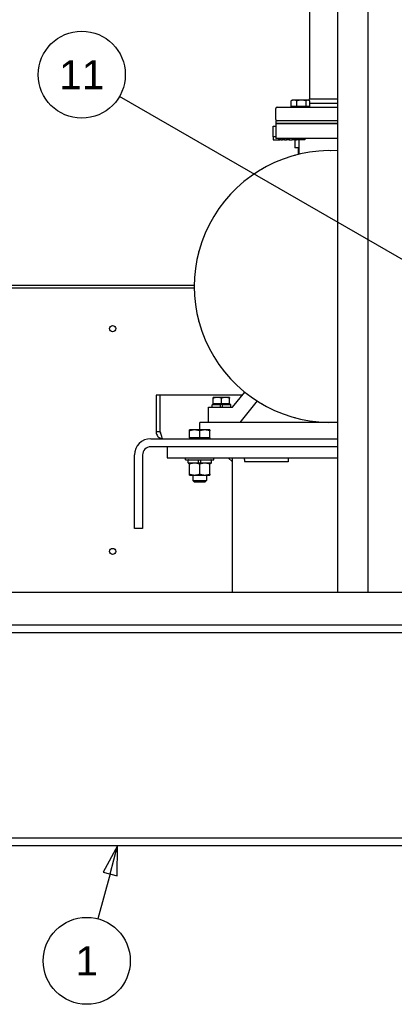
# Paper-space layout 'SHEET_3' of a CAD drawing. Header units: inches. Extents: x 3 to 360, y 8 to 227.
# Tile 3 of 117: x 37 to 54, y 49 to 94. Entities that reach past the tile are written whole.
import ezdxf

# ---------------------------------------------------------------- set-up
doc = ezdxf.new("R2010")
doc.units = ezdxf.units.IN
doc.header["$LTSCALE"] = 10.666667
doc.header["$MEASUREMENT"] = 0
doc.layers.get('0').update_dxf_attribs({"lineweight": 25})
doc.layers.get('DEFPOINTS').update_dxf_attribs({"lineweight": 25})
doc.layers.add('DIMEN', color=7, linetype='Continuous', lineweight=25)
doc.styles.add('Current-ANSI', font='arial.ttf')
doc.styles.get("Standard").update_dxf_attribs({"font": 'arial.ttf'})
doc.dimstyles.new('DEFAULT-ANSI', dxfattribs={"dimscale": 10.666667, "dimtxt": 0.125, "dimasz": 0.1875, "dimexe": 0.125, "dimexo": 0.0625, "dimgap": 0.031496, "dimtad": 0, "dimtih": 1, "dimtoh": 1, "dimrnd": 1e-08, "dimzin": 4, "dimdsep": 46, "dimtxsty": 'Standard', "dimblk": 'Filled-1', "dimcen": 0.09, "dimdle": 0.393701, "dimclrd": 256, "dimclre": 256, "dimclrt": 256, "dimadec": 0, "dimazin": 1, "dimtfac": 1.504, "dimtofl": 0, "dimtmove": 0, "dimatfit": 3, "dimldrblk": 'Filled-1', "dimfxl": 1, "dimtolj": 1, "dimtzin": 4, "dimlwd": 25, "dimlwe": 25, "dimarcsym": 0})

# ---------------------------------------------------------------- blocks, each defined once
blk = doc.blocks.new('Balloon130')
at = {"layer": 'DIMEN', "linetype": 'Continuous', "lineweight": 25}
for p, q in [((5.3839, 7.6527), (3.8782, 8.522)), ((5.3995, 7.6798), (5.3682, 7.6257)), ((5.3839, 7.6527), (5.4921, 7.5902)), ((5.4921, 7.5902), (5.3995, 7.6798)), ((5.3682, 7.6257), (5.4921, 7.5902))]:
    blk.add_line(p, q, dxfattribs=at)
at = {"layer": 'DIMEN', "linetype": 'Continuous', "lineweight": 25, "flags": 128}
blk.add_lwpolyline([(5.3682, 7.6257), (5.4921, 7.5902), (5.3995, 7.6798), (5.3682, 7.6257)], dxfattribs=at)
at = {"layer": 'DIMEN'}
blk.add_circle((3.7158, 8.6158), 0.1875, dxfattribs=at)
blk.add_solid([(5.3682, 7.6257), (5.4921, 7.5902), (5.3995, 7.6798), (5.3682, 7.6257)], dxfattribs=at)
at = {"layer": 'DIMEN', "insert": (3.7158, 8.6158), "char_height": 0.125, "attachment_point": 5, "style": 'Current-ANSI'}
blk.add_mtext('11', dxfattribs=at)
blk = doc.blocks.new('Balloon131')
at = {"layer": 'DIMEN', "linetype": 'Continuous', "lineweight": 25}
for p, q in [((3.8701, 5.2901), (3.8075, 5.1774)), ((3.8377, 5.1693), (3.8701, 5.2901)), ((3.8679, 5.1612), (3.8701, 5.2901)), ((3.8377, 5.1693), (3.7856, 4.975)), ((3.8075, 5.1774), (3.8679, 5.1612))]:
    blk.add_line(p, q, dxfattribs=at)
at = {"layer": 'DIMEN', "linetype": 'Continuous', "lineweight": 25, "flags": 128}
blk.add_lwpolyline([(3.8679, 5.1612), (3.8701, 5.2901), (3.8075, 5.1774), (3.8679, 5.1612)], dxfattribs=at)
at = {"layer": 'DIMEN'}
blk.add_circle((3.7373, 4.7946), 0.1875, dxfattribs=at)
blk.add_solid([(3.8679, 5.1612), (3.8701, 5.2901), (3.8075, 5.1774), (3.8679, 5.1612)], dxfattribs=at)
at = {"layer": 'DIMEN', "insert": (3.7373, 4.7946), "char_height": 0.125, "attachment_point": 5, "style": 'Current-ANSI'}
blk.add_mtext('1', dxfattribs=at)
blk = doc.blocks.new('Filled-1')
at = {"color": 0}
for p, q in [((0, 0), (-1, 0.25)), ((-1, 0.25), (-1, -0.25)), ((-1, 0), (0, 0)), ((-1, -0.25), (0, 0))]:
    blk.add_line(p, q, dxfattribs=at)
at = {"color": 0, "flags": 128}
blk.add_lwpolyline([(-1, -0.25), (0, 0), (-1, 0.25), (-1, -0.25)], dxfattribs=at)
at = {"color": 0}
blk.add_solid([(-1, -0.25), (0, 0), (-1, 0.25), (-1, -0.25)], dxfattribs=at)
blk = doc.blocks.new('*D80')
at = {"layer": 'DEFPOINTS', "color": 0, "linetype": 'Continuous'}
for p in [(20.231, 104.6), (51.466, 104.6), (24.054, 55.677)]:
    blk.add_point(p, dxfattribs=at)
at = {"layer": 'DIMEN', "linetype": 'Continuous', "lineweight": 25}
for p, q in [((50.799, 104.6), (18.897, 104.6)), ((20.231, 102.6), (20.231, 81.155)), ((20.231, 57.677), (20.231, 79.122)), ((23.388, 55.677), (18.897, 55.677))]:
    blk.add_line(p, q, dxfattribs=at)
at = {"layer": 'DIMEN', "linetype": 'Continuous', "lineweight": 25, "xscale": 2, "yscale": 2, "zscale": 2}
for p, rotation in [((20.231, 104.6), 90), ((20.231, 55.677), 270)]:
    blk.add_blockref('Filled-1', p, dxfattribs=dict(at, rotation=rotation))
at = {"layer": 'DIMEN', "linetype": 'Continuous', "lineweight": 25, "insert": (17.961, 80.819), "char_height": 1.3333, "attachment_point": 1}
blk.add_mtext('\\A1;48.92', dxfattribs=at)

psp = doc.layouts.new('SHEET_3')

# ---------------------------------------------------------------- linework, layer by layer
for p, q in [((52.799, 68.097), (52.799, 102.475)), ((51.385, 101.381), (51.385, 68.097)), ((50.104, 98.35), (50.104, 90.785)), ((49.255, 90.442), (49.255, 90.699)), ((49.309, 90.733), (49.278, 90.715)), ((49.387, 90.733), (49.309, 90.733)), ((49.733, 90.733), (49.387, 90.733)), ((49.519, 90.442), (49.519, 90.699)), ((50.031, 90.733), (49.733, 90.733)), ((49.948, 90.442), (49.948, 90.699)), ((50.059, 90.733), (50.031, 90.733)), ((50.104, 90.785), (50.052, 90.733)), ((50.059, 90.733), (50.09, 90.715)), ((50.104, 90.785), (51.054, 90.785)), ((50.114, 90.442), (50.114, 90.699)), ((50.114, 90.597), (51.385, 90.597)), ((51.054, 90.785), (51.385, 90.785)), ((48.554, 89.847), (48.554, 90.347)), ((48.617, 90.41), (51.385, 90.41)), ((49.387, 90.442), (49.255, 90.442)), ((49.309, 90.442), (49.309, 90.41)), ((49.519, 90.442), (49.387, 90.442)), ((49.733, 90.442), (49.519, 90.442)), ((49.948, 90.442), (49.733, 90.442)), ((50.031, 90.442), (49.948, 90.442)), ((50.114, 90.442), (50.031, 90.442)), ((50.059, 90.442), (50.059, 90.41)), ((51.385, 89.785), (48.554, 89.785)), ((48.554, 89.785), (48.554, 89.66)), ((48.429, 89.54), (48.554, 89.54)), ((48.429, 89.17), (48.429, 89.54)), ((48.554, 89.66), (51.385, 89.66)), ((48.554, 89.66), (48.554, 88.972)), ((51.385, 89.66), (48.554, 89.66)), ((48.429, 89.04), (48.429, 89.17)), ((48.554, 89.04), (48.429, 89.04)), ((48.429, 89.04), (48.429, 88.91)), ((48.429, 88.91), (48.618, 88.91)), ((51.385, 88.972), (48.554, 88.972)), ((48.618, 88.91), (48.676, 88.91)), ((48.676, 88.972), (48.676, 88.91)), ((48.695, 88.91), (48.676, 88.91)), ((48.695, 88.972), (48.695, 88.91)), ((48.695, 88.91), (48.73, 88.91)), ((48.73, 88.972), (48.73, 88.91)), ((48.786, 88.91), (48.73, 88.91)), ((48.786, 88.972), (48.786, 88.91)), ((48.786, 88.91), (48.854, 88.91)), ((48.854, 88.972), (48.854, 88.91)), ((48.945, 88.91), (48.854, 88.91)), ((48.945, 88.972), (48.945, 88.91)), ((48.945, 88.91), (49.045, 88.91)), ((49.045, 88.972), (49.045, 88.91)), ((49.169, 88.91), (49.045, 88.91)), ((49.169, 88.972), (49.169, 88.91)), ((49.169, 88.91), (49.297, 88.91)), ((49.297, 88.972), (49.297, 88.91)), ((49.449, 88.91), (49.297, 88.91)), ((49.429, 88.91), (49.429, 88.535)), ((49.497, 88.91), (49.434, 88.972)), ((49.449, 88.957), (49.449, 88.91)), ((49.449, 88.91), (49.497, 88.91)), ((49.872, 88.91), (49.497, 88.91)), ((49.614, 88.91), (49.614, 88.242)), ((49.872, 88.91), (49.934, 88.972)), ((49.614, 88.535), (49.429, 88.535)), ((49.614, 88.524), (49.58, 88.505)), ((49.58, 88.505), (49.58, 88.265)), ((51.049, 88.41), (51.059, 88.41)), ((49.432, 88.196), (49.441, 88.198)), ((49.614, 88.245), (49.58, 88.265)), ((47.925, 87.57), (47.934, 87.575)), ((46.631, 86.576), (46.638, 86.583)), ((45.639, 85.281), (45.644, 85.289)), ((45.016, 83.773), (45.019, 83.782)), ((44.804, 82.202), (30.16, 82.202)), ((30.16, 82.097), (44.805, 82.097)), ((44.804, 82.155), (44.804, 82.165)), ((45.019, 80.537), (45.016, 80.547)), ((45.644, 79.031), (45.639, 79.039)), ((46.638, 77.737), (46.631, 77.744)), ((43.242, 77.16), (43.054, 77.16)), ((43.054, 77.16), (43.054, 75.472)), ((43.242, 75.472), (43.242, 77.16)), ((43.242, 75.472), (43.242, 77.16)), ((47.006, 77.16), (43.242, 77.16)), ((45.867, 77.058), (45.679, 77.058)), ((45.679, 76.767), (45.679, 77.024)), ((46.242, 77.058), (45.867, 77.058)), ((46.054, 76.767), (46.054, 77.024)), ((46.429, 77.058), (46.242, 77.058)), ((46.429, 76.767), (46.429, 77.024)), ((46.56, 76.61), (47.121, 77.303)), ((45.454, 76.61), (46.56, 76.61)), ((45.454, 75.91), (45.454, 76.61)), ((45.62, 76.624), (45.62, 76.721)), ((45.634, 76.735), (46.012, 76.735)), ((45.867, 76.767), (45.679, 76.767)), ((45.679, 76.767), (45.679, 76.735)), ((46.054, 76.767), (45.867, 76.767)), ((46.097, 76.735), (46.012, 76.735)), ((46.012, 76.624), (46.012, 76.721)), ((46.242, 76.767), (46.054, 76.767)), ((46.097, 76.735), (46.475, 76.735)), ((46.097, 76.624), (46.097, 76.721)), ((46.429, 76.767), (46.242, 76.767)), ((46.429, 76.767), (46.429, 76.735)), ((46.489, 76.624), (46.489, 76.721)), ((47.69, 76.893), (46.894, 75.91)), ((47.934, 76.745), (47.925, 76.75)), ((49.441, 76.122), (49.432, 76.124)), ((51.385, 75.91), (45.054, 75.91)), ((45.054, 75.563), (45.054, 75.91)), ((43.242, 75.472), (43.054, 75.472)), ((44.82, 75.563), (44.585, 75.563)), ((44.585, 75.2), (44.585, 75.521)), ((44.82, 75.2), (44.585, 75.2)), ((44.585, 75.2), (44.585, 75.16)), ((45.289, 75.563), (44.82, 75.563)), ((45.054, 75.2), (44.82, 75.2)), ((45.054, 75.2), (45.054, 75.521)), ((45.289, 75.2), (45.054, 75.2)), ((45.523, 75.563), (45.289, 75.563)), ((45.523, 75.2), (45.289, 75.2)), ((45.523, 75.2), (45.523, 75.521)), ((45.523, 75.2), (45.523, 75.16)), ((42.804, 75.16), (51.385, 75.16)), ((51.385, 74.785), (42.804, 74.785)), ((51.385, 74.785), (43.554, 74.785)), ((43.554, 74.785), (43.554, 74.285)), ((42.054, 71.035), (42.054, 74.41)), ((42.429, 74.41), (42.429, 71.035)), ((43.554, 74.285), (51.385, 74.285)), ((44.398, 74.19), (44.398, 74.285)), ((45.71, 74.19), (45.71, 74.285)), ((46.367, 74.285), (46.554, 74.097)), ((46.554, 68.097), (46.554, 74.285)), ((44.398, 74.19), (45.71, 74.19)), ((44.518, 74.051), (44.518, 74.173)), ((45.004, 74.034), (44.535, 74.034)), ((44.586, 73.529), (44.586, 73.992)), ((45.004, 74.051), (45.004, 74.173)), ((45.105, 74.034), (45.004, 74.034)), ((45.054, 73.529), (45.054, 73.992)), ((45.105, 74.051), (45.105, 74.173)), ((45.573, 74.034), (45.105, 74.034)), ((45.523, 73.529), (45.523, 73.992)), ((45.59, 74.051), (45.59, 74.173)), ((44.586, 73.487), (44.82, 73.487)), ((44.742, 73.487), (44.742, 73.238)), ((44.82, 73.487), (45.289, 73.487)), ((45.289, 73.487), (45.523, 73.487)), ((45.367, 73.487), (45.367, 73.238)), ((44.742, 73.238), (45.367, 73.238)), ((44.82, 73.16), (44.742, 73.238)), ((45.289, 73.16), (44.82, 73.16)), ((45.289, 73.16), (45.367, 73.238)), ((42.429, 71.035), (42.054, 71.035)), ((24.242, 68.097), (116.866, 68.097)), ((29.867, 66.597), (111.242, 66.597)), ((111.242, 66.237), (29.867, 66.237)), ((111.242, 56.787), (29.867, 56.787)), ((111.242, 56.427), (29.867, 56.427))]:
    psp.add_line(p, q)
for centre in [(41.054, 80.222), (41.054, 69.972)]:
    psp.add_circle(centre, 0.141)
for centre, radius, start, end in [((48.617, 90.347), 0.0625, 90, 180), ((48.617, 89.847), 0.0625, 180, 270), ((51.054, 82.16), 6.25, 86.9662, 273.0338), ((51.049, 88.29), 0.12, 90, 90.384), ((51.059, 88.29), 0.12, 89.616, 90), ((49.463, 88.08), 0.12, 105, 105.384), ((49.473, 88.082), 0.12, 104.616, 105), ((47.985, 87.466), 0.12, 120, 120.384), ((47.994, 87.471), 0.12, 119.616, 120), ((46.716, 86.491), 0.12, 135, 135.384), ((46.723, 86.498), 0.12, 134.616, 135), ((45.743, 85.221), 0.12, 150, 150.384), ((45.748, 85.229), 0.12, 149.616, 150), ((45.132, 83.742), 0.12, 165, 165.384), ((45.134, 83.751), 0.12, 164.616, 165), ((44.924, 82.165), 0.12, 179.616, 180), ((44.924, 82.155), 0.12, 180, 180.384), ((45.132, 80.578), 0.12, 194.616, 195), ((45.134, 80.569), 0.12, 195, 195.384), ((45.743, 79.099), 0.12, 209.616, 210), ((45.748, 79.091), 0.12, 210, 210.384), ((46.716, 77.829), 0.12, 224.616, 225), ((46.723, 77.822), 0.12, 225, 225.384), ((45.634, 76.721), 0.0143, 90, 180), ((45.634, 76.624), 0.0143, 180, 270), ((46.475, 76.721), 0.0143, 0, 90), ((46.475, 76.624), 0.0143, 270, 0), ((47.985, 76.854), 0.12, 239.616, 240), ((47.994, 76.849), 0.12, 240, 240.384), ((49.463, 76.24), 0.12, 254.616, 255), ((49.473, 76.238), 0.12, 255, 255.384), ((51.049, 76.03), 0.12, 269.616, 270), ((51.059, 76.03), 0.12, 270, 270.384), ((42.804, 74.41), 0.75, 90, 180), ((42.804, 74.41), 0.375, 90, 180), ((44.535, 74.173), 0.0169, 90, 180), ((44.535, 74.051), 0.0169, 180, 270), ((45.573, 74.173), 0.0169, 0, 90), ((45.573, 74.051), 0.0169, 270, 0)]:
    psp.add_arc(centre, radius, start, end)
for points, weights in [([(49.387, 90.733), (49.326, 90.733), (49.255, 90.699)], [1, 1.0379548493, 1]), ([(49.255, 90.699), (49.267, 90.709), (49.278, 90.715)], [1, 1.01006961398, 1.01479618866]), ([(49.519, 90.699), (49.448, 90.733), (49.387, 90.733)], [1, 1.0379548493, 1]), ([(49.733, 90.733), (49.634, 90.733), (49.519, 90.699)], [1, 1.0379548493, 1]), ([(49.948, 90.699), (49.833, 90.733), (49.733, 90.733)], [1, 1.0379548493, 1]), ([(50.031, 90.733), (49.992, 90.733), (49.948, 90.699)], [1, 1.0379548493, 1]), ([(50.114, 90.699), (50.069, 90.733), (50.031, 90.733)], [1, 1.0379548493, 1]), ([(45.867, 77.058), (45.78, 77.058), (45.679, 77.024)], [1, 1.0379548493, 1]), ([(45.679, 77.024), (45.679, 77.058), (45.679, 77.058)], [1, 1.0379548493, 1]), ([(46.054, 77.024), (45.954, 77.058), (45.867, 77.058)], [1, 1.0379548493, 1]), ([(46.242, 77.058), (46.155, 77.058), (46.054, 77.024)], [1, 1.0379548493, 1]), ([(46.429, 77.024), (46.329, 77.058), (46.242, 77.058)], [1, 1.0379548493, 1]), ([(46.429, 77.058), (46.429, 77.058), (46.429, 77.024)], [1, 1.0379548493, 1]), ([(44.82, 75.563), (44.711, 75.563), (44.585, 75.521)], [1, 1.0379548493, 1]), ([(44.585, 75.521), (44.585, 75.563), (44.585, 75.563)], [1, 1.0379548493, 1]), ([(45.054, 75.521), (44.929, 75.563), (44.82, 75.563)], [1, 1.0379548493, 1]), ([(45.289, 75.563), (45.18, 75.563), (45.054, 75.521)], [1, 1.0379548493, 1]), ([(45.523, 75.521), (45.398, 75.563), (45.289, 75.563)], [1, 1.0379548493, 1]), ([(45.523, 75.563), (45.523, 75.563), (45.523, 75.521)], [1, 1.0379548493, 1]), ([(44.586, 73.992), (44.586, 74.034), (44.586, 74.034)], [1.10906450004, 1.0930923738, 1]), ([(44.82, 74.034), (44.711, 74.034), (44.586, 73.992)], [1, 1.0930923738, 1.10906450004]), ([(45.054, 73.992), (44.929, 74.034), (44.82, 74.034)], [1.10906450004, 1.0930923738, 1]), ([(45.289, 74.034), (45.18, 74.034), (45.054, 73.992)], [1, 1.0930923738, 1.10906450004]), ([(45.523, 73.992), (45.397, 74.034), (45.289, 74.034)], [1.10906450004, 1.0930923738, 1]), ([(45.523, 74.034), (45.523, 74.034), (45.523, 73.992)], [1, 1.0930923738, 1.10906450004]), ([(44.586, 73.487), (44.586, 73.487), (44.586, 73.529)], [1, 1.0930923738, 1.10906450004]), ([(44.586, 73.529), (44.711, 73.487), (44.82, 73.487)], [1.10906450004, 1.0930923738, 1]), ([(44.82, 73.487), (44.929, 73.487), (45.054, 73.529)], [1, 1.0930923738, 1.10906450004]), ([(45.054, 73.529), (45.18, 73.487), (45.289, 73.487)], [1.10906450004, 1.0930923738, 1]), ([(45.289, 73.487), (45.397, 73.487), (45.523, 73.529)], [1, 1.0930923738, 1.10906450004]), ([(45.523, 73.529), (45.523, 73.487), (45.523, 73.487)], [1.10906450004, 1.0930923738, 1])]:
    psp.add_rational_spline(points, weights, degree=2)
for points in [[(49.58, 88.505), (49.591, 88.511), (49.603, 88.517), (49.614, 88.521)], [(49.614, 88.249), (49.603, 88.253), (49.591, 88.259), (49.58, 88.265)], [(43.054, 75.472), (43.054, 75.452), (43.056, 75.431), (43.061, 75.41)], [(43.242, 75.472), (43.248, 75.452), (43.253, 75.431), (43.258, 75.41)], [(43.258, 75.41), (43.248, 75.429), (43.242, 75.451), (43.242, 75.472)], [(47.083, 74.285), (47.098, 74.222), (47.113, 74.16), (47.127, 74.097)], [(49.126, 74.285), (49.126, 74.222), (49.126, 74.16), (49.126, 74.097)]]:
    psp.add_open_spline(points, degree=3)
for points, knots in [([(46.012, 76.721), (46.012, 76.722), (46.012, 76.725), (46.012, 76.728), (46.012, 76.73), (46.012, 76.732), (46.012, 76.733), (46.012, 76.735), (46.012, 76.735), (46.012, 76.735)], [0.21497365, 0.21497365, 0.21497365, 0.21497365, 0.22835326, 0.22835326, 0.2417662, 0.2417662, 0.255221, 0.255221, 0.26871299, 0.26871299, 0.26871299, 0.26871299]), ([(46.012, 76.61), (46.012, 76.61), (46.012, 76.61), (46.012, 76.612), (46.012, 76.613), (46.012, 76.615), (46.012, 76.617), (46.012, 76.62), (46.012, 76.622), (46.012, 76.624)], [0.1612343, 0.1612343, 0.1612343, 0.1612343, 0.17472629, 0.17472629, 0.18818109, 0.18818109, 0.20159403, 0.20159403, 0.21497365, 0.21497365, 0.21497365, 0.21497365]), ([(46.097, 76.735), (46.097, 76.735), (46.097, 76.735), (46.097, 76.733), (46.097, 76.732), (46.097, 76.73), (46.097, 76.728), (46.097, 76.725), (46.097, 76.722), (46.097, 76.721)], [0.1612343, 0.1612343, 0.1612343, 0.1612343, 0.17472629, 0.17472629, 0.18818109, 0.18818109, 0.20159403, 0.20159403, 0.21497365, 0.21497365, 0.21497365, 0.21497365]), ([(46.097, 76.624), (46.097, 76.622), (46.097, 76.62), (46.097, 76.617), (46.097, 76.615), (46.097, 76.613), (46.097, 76.612), (46.097, 76.61), (46.097, 76.61), (46.097, 76.61)], [0.21497365, 0.21497365, 0.21497365, 0.21497365, 0.22835326, 0.22835326, 0.2417662, 0.2417662, 0.255221, 0.255221, 0.26871299, 0.26871299, 0.26871299, 0.26871299]), ([(43.061, 75.41), (43.073, 75.349), (43.105, 75.291), (43.15, 75.247), (43.208, 75.192), (43.287, 75.16), (43.367, 75.16)], [-0.8725123, -0.8725123, -0.8725123, -0.8725123, -0.4877015, -0.4877015, -0.4877015, 0, 0, 0, 0]), ([(43.258, 75.41), (43.274, 75.349), (43.29, 75.291), (43.306, 75.247), (43.326, 75.192), (43.347, 75.16), (43.367, 75.16)], [-0.8725123, -0.8725123, -0.8725123, -0.8725123, -0.4877015, -0.4877015, -0.4877015, 0, 0, 0, 0]), ([(45.004, 74.173), (45.004, 74.175), (45.004, 74.178), (45.004, 74.181), (45.004, 74.183), (45.004, 74.186), (45.004, 74.188), (45.004, 74.189), (45.004, 74.19), (45.004, 74.19)], [0.25515149, 0.25515149, 0.25515149, 0.25515149, 0.27103679, 0.27103679, 0.28695871, 0.28695871, 0.30292655, 0.30292655, 0.31893509, 0.31893509, 0.31893509, 0.31893509]), ([(45.004, 74.034), (45.004, 74.034), (45.004, 74.034), (45.004, 74.036), (45.004, 74.037), (45.004, 74.04), (45.004, 74.042), (45.004, 74.046), (45.004, 74.049), (45.004, 74.051)], [0.1913679, 0.1913679, 0.1913679, 0.1913679, 0.20737644, 0.20737644, 0.22334428, 0.22334428, 0.2392662, 0.2392662, 0.25515149, 0.25515149, 0.25515149, 0.25515149]), ([(45.105, 74.19), (45.105, 74.19), (45.105, 74.189), (45.105, 74.188), (45.105, 74.186), (45.105, 74.183), (45.105, 74.181), (45.105, 74.178), (45.105, 74.175), (45.105, 74.173)], [0.1913679, 0.1913679, 0.1913679, 0.1913679, 0.20737644, 0.20737644, 0.22334428, 0.22334428, 0.2392662, 0.2392662, 0.25515149, 0.25515149, 0.25515149, 0.25515149]), ([(45.105, 74.051), (45.105, 74.049), (45.105, 74.046), (45.105, 74.042), (45.105, 74.04), (45.105, 74.037), (45.105, 74.036), (45.105, 74.034), (45.105, 74.034), (45.105, 74.034)], [0.25515149, 0.25515149, 0.25515149, 0.25515149, 0.27103679, 0.27103679, 0.28695871, 0.28695871, 0.30292655, 0.30292655, 0.31893509, 0.31893509, 0.31893509, 0.31893509]), ([(47.304, 74.097), (47.292, 74.097), (47.279, 74.097), (47.269, 74.097), (47.257, 74.097), (47.245, 74.097), (47.233, 74.097), (47.221, 74.097), (47.209, 74.097), (47.198, 74.097), (47.186, 74.097), (47.174, 74.097), (47.162, 74.097), (47.151, 74.097), (47.139, 74.097), (47.127, 74.097)], [0.90282827, 0.90282827, 0.90282827, 0.90282827, 0.92056757, 0.92056757, 0.92056757, 0.94042567, 0.94042567, 0.94042567, 0.96028378, 0.96028378, 0.96028378, 0.98014189, 0.98014189, 0.98014189, 1, 1, 1, 1]), ([(49.126, 74.097), (48.822, 74.097), (48.517, 74.097), (48.215, 74.097), (47.913, 74.097), (47.611, 74.097), (47.309, 74.097), (47.307, 74.097), (47.306, 74.097), (47.304, 74.097)], [0, 0, 0, 0, 0.4503574, 0.4503574, 0.4503574, 0.9005174, 0.9005174, 0.9005174, 0.9028283, 0.9028283, 0.9028283, 0.9028283])]:
    psp.add_open_spline(points, degree=3, knots=knots)

# ---------------------------------------------------------------- block references
at = {"layer": 'DIMEN', "xscale": 10.66666666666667, "yscale": 10.66666666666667, "zscale": 10.66666666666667}
for name in ['Balloon130', 'Balloon131']:
    psp.add_blockref(name, (0, 0), dxfattribs=at)

# ---------------------------------------------------------------- dimensions: what is measured, and where the dimension line sits
at = {"layer": 'DIMEN', "linetype": 'Continuous', "lineweight": 25}
dim = psp.add_linear_dim(base=(20.231, 104.6), p1=(24.054, 55.677), p2=(51.466, 104.6), angle=270, dimstyle='DEFAULT-ANSI', override={"dimdec": 2, "dimtp": 0, "dimtm": 0, "dimtdec": 2, "dimatfit": 1}, dxfattribs=at)
dim.commit()
dim.dimension.update_dxf_attribs({"geometry": '*D80', "text_midpoint": (20.231, 80.139), "dimtype": 160})

doc.saveas('drawing.dxf')
